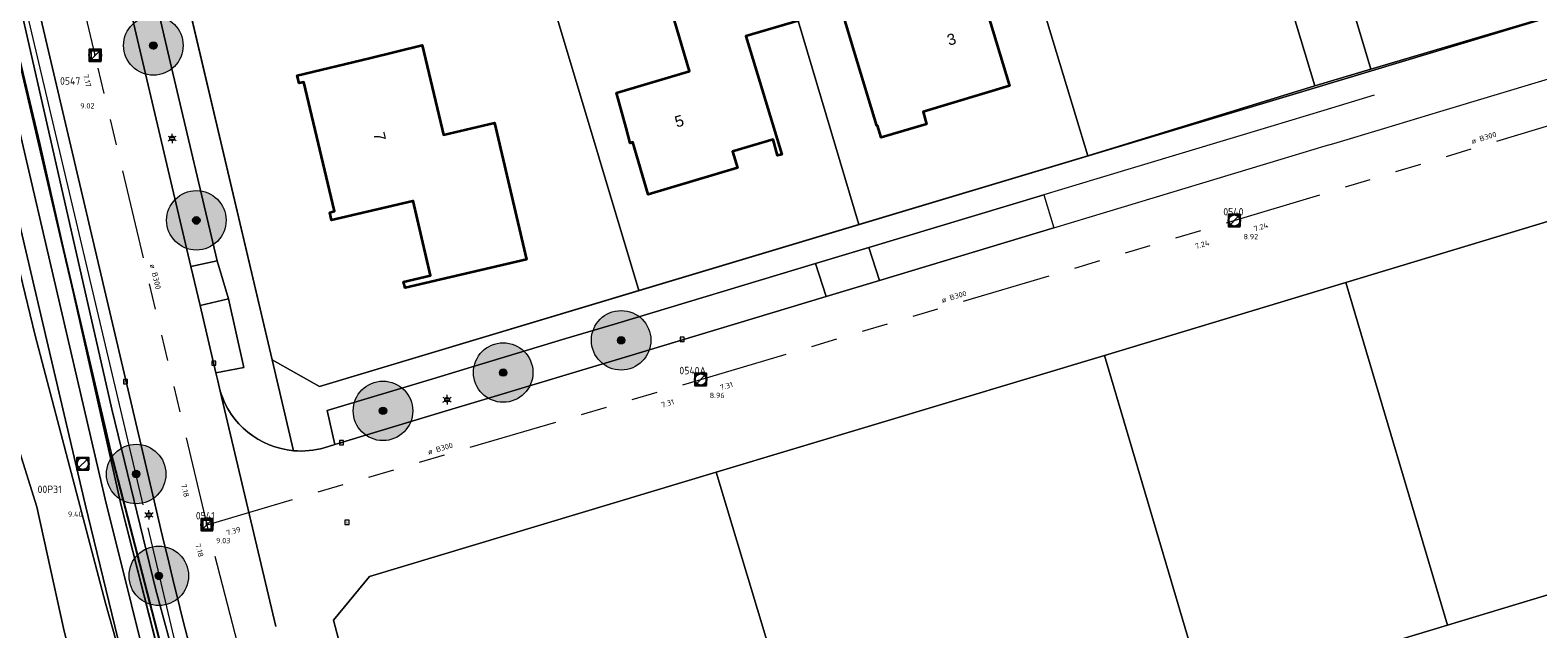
# Model space of a CAD drawing. Header units: metres. Extents: x 163628 to 167855, y 402678 to 405435.
# Tile 219 of 256: x 165241 to 165343, y 403605 to 403645. Entities that reach past the tile are written whole.
import ezdxf
from ezdxf.enums import TextEntityAlignment as Align

# ---------------------------------------------------------------- set-up
doc = ezdxf.new("R2010")
doc.units = ezdxf.units.M
doc.linetypes.add('X-CA190022.004-UO-WHM_Riolering gemeente_NLCS_v0.2$0$RI-GWA', pattern=[18.45, 6, -1.8, 1.75, -1.8, 1.75, -1.8, 1.75, -1.8])
doc.layers.get('0').update_dxf_attribs({"lineweight": 25})
for name, color, linetype, lineweight in [('X-CA190022.004-UO-BGT_Ondergrond$0$GE_006_Watergrens_Grens_GEM', 253, 'Continuous', 9), ('X-CA190022.004-UO-BGT_Ondergrond$0$GE_203_VGOHaag_Lijn_GEM', 253, 'X-CA190022.004-UO-BGT_Ondergrond$0$Heg', 9), ('X-CA190022.004-UO-BGT_Ondergrond$0$GE_244_Taludlijn_Lijn_GEM', 253, 'Continuous', 9), ('X-CA190022.004-UO-BGT_Ondergrond$0$GE_314_WGDRijbaanLokaleweg_Vlak_GEM', 253, 'Continuous', 9), ('X-CA190022.004-UO-BGT_Ondergrond$0$GE_317_WGDVoetpad_Vlak_GEM', 253, 'Continuous', 9), ('X-CA190022.004-UO-BGT_Ondergrond$0$GE_322_WGDInrit_Vlak_GEM', 253, 'Continuous', 9), ('X-CA190022.004-UO-BGT_Ondergrond$0$GE_366_OWGBerm_groenvoorziening_Vlak_GEM', 253, 'Continuous', 9), ('X-CA190022.004-UO-BGT_Ondergrond$0$GE_367_OWGBerm_groenvoorziening_grasenk_GEM', 253, 'Continuous', 9), ('X-CA190022.004-UO-BGT_Ondergrond$0$GE_401_OTDErf_Vlak_GEM', 253, 'Continuous', 9), ('X-CA190022.004-UO-BGT_Ondergrond$0$GE_4502_GBKN_Huisnummer_Lijn_GEM', 7, 'Continuous', 9), ('X-CA190022.004-UO-BGT_Ondergrond$0$GE_477_BTDGroenvoorziening_Vlak_GEM', 253, 'Continuous', 9), ('X-CA190022.004-UO-BGT_Ondergrond$0$GE_491_VGOHaag_Inrichtend_Vlak_GEM', 253, 'Continuous', 9), ('X-CA190022.004-UO-BGT_Ondergrond$0$GE_541_OWTOever_slootkant_Vlak_GEM', 253, 'Continuous', 9), ('X-CA190022.004-UO-BGT_Ondergrond$0$GE_601_PNDgrondvlakpand_Vlak_MV_GEM', 34, 'Continuous', 35), ('X-CA190022.004-UO-BGT_Ondergrond$0$GE_861_PALLichtmast_Punt_GEM', 253, 'Continuous', 9), ('X-CA190022.004-UO-BGT_Ondergrond$0$GE_885_PutInspectieofRioolput_Punt_GEM', 253, 'Continuous', 9), ('X-CA190022.004-UO-BGT_Ondergrond$0$GE_886_PutKolk_Punt_GEM', 253, 'Continuous', 9), ('X-CA190022.004-UO-BGT_Ondergrond$0$N-WE-RI-PUT_INSPECTIE-S', 253, 'Continuous', 9), ('X-CA190022.004-UO-DWM_Beplanting$0$B-WE-GR-BOOM-S AFKOMSTIG UIT BGT', 252, 'Continuous', 0), ('X-CA190022.004-UO-KAD_Percelen$0$B-WE-KG-GRENS_PERCEEL-GV', 150, 'Continuous', 9), ('X-CA190022.004-UO-WHM_Riolering gemeente - drukleidingen_v0.1$0$Riool_onder_druk_asbestcement_leidingen_300_hgml', 214, 'X-CA190022.004-UO-WHM_Riolering gemeente - drukleidingen_v0.1$0$1-200 PERSLEIDING', 25), ('X-CA190022.004-UO-WHM_Riolering gemeente_NLCS_v0.2$0$B-WE-RI-BOB-T18', 214, 'Continuous', 15), ('X-CA190022.004-UO-WHM_Riolering gemeente_NLCS_v0.2$0$B-WE-RI-DIAMETER-T18', 214, 'Continuous', 15), ('X-CA190022.004-UO-WHM_Riolering gemeente_NLCS_v0.2$0$B-WE-RI-GWA_TRANSPORTLEIDING-G', 214, 'X-CA190022.004-UO-WHM_Riolering gemeente_NLCS_v0.2$0$RI-GWA', 15), ('X-CA190022.004-UO-WHM_Riolering gemeente_NLCS_v0.2$0$B-WE-RI-PUT-S', 214, 'Continuous', 15), ('X-CA190022.004-UO-WHM_Riolering gemeente_NLCS_v0.2$0$B-WE-RI-PUTDEKSELHOOGTE-T18', 214, 'Continuous', 15), ('X-CA190022.004-UO-WHM_Riolering gemeente_NLCS_v0.2$0$B-WE-RI-PUTNUMMER-T25', 214, 'Continuous', 15)]:
    doc.layers.add(name, color=color, linetype=linetype, lineweight=lineweight)
doc.layers.add('X-CA190022.004-UO-DWM_Beplanting$0$N-GV-GR-GRAS-A-200', color=7, linetype='Continuous')
doc.styles.add('X-CA190022.004-UO-BGT_Ondergrond$0$BGT_NAR', font='arial.ttf', dxfattribs={"height": 1})
doc.styles.add('X-CA190022.004-UO-BGT_Ondergrond$0$NLCS-ISO', font='NLCS-ISO.ttf')
doc.styles.add('X-CA190022.004-UO-WHM_Riolering gemeente - drukleidingen_v0.1$0$NLCS-ISO', font='NLCS-ISO.ttf')
doc.styles.add('X-CA190022.004-UO-WHM_Riolering gemeente_NLCS_v0.2$0$NLCS-ISO-M200-T18', font='NLCS-ISO.ttf', dxfattribs={"height": 0.36})
doc.styles.add('X-CA190022.004-UO-WHM_Riolering gemeente_NLCS_v0.2$0$NLCS-ISO-M200-T25', font='NLCS-ISO.ttf', dxfattribs={"height": 0.5})
doc.linetypes.add('X-CA190022.004-UO-BGT_Ondergrond$0$Heg', pattern='A,5,-1.5,[2,dgnlstyle-meierijstad.shx,S=0.007937,R=45,X=0,Y=0],-1.5', length=8)
doc.linetypes.add('X-CA190022.004-UO-WHM_Riolering gemeente - drukleidingen_v0.1$0$1-200 PERSLEIDING', pattern='A,1.5,-0.6,["PERS",X-CA190022.004-UO-WHM_Riolering gemeente - drukleidingen_v0.1$0$NLCS-ISO,S=0.24,R=0,X=-0.5,Y=-0.12],-0.65', length=2.75)

# ---------------------------------------------------------------- blocks, each defined once
blk = doc.blocks.new('X-CA190022.004-UO-BGT_Ondergrond$0$SRI-KOLK-SO')
at = {"color": 0, "linetype": 'ByBlock', "lineweight": 18}
blk.add_lwpolyline([(-1.125, -1.125), (1.125, -1.125), (1.125, 1.125), (-1.125, 1.125)], close=True, dxfattribs=at)
at = {"color": 0, "linetype": 'ByBlock', "lineweight": 18, "style": 'X-CA190022.004-UO-BGT_Ondergrond$0$NLCS-ISO'}
blk.add_text('k', height=1.5, dxfattribs=at).set_placement((0, 0), align=Align.MIDDLE_CENTER)
blk = doc.blocks.new('X-CA190022.004-UO-BGT_Ondergrond$0$IMGEOKolk')
at = {"xscale": 5, "yscale": 5, "zscale": 5}
blk.add_blockref('X-CA190022.004-UO-BGT_Ondergrond$0$SRI-KOLK-SO', (0, 0), dxfattribs=at)
blk = doc.blocks.new('X-CA190022.004-UO-BGT_Ondergrond$0$SRI-PUT_INSPECTIEPUT_RIOOLPUT-SO')
at = {"color": 0, "linetype": 'ByBlock', "lineweight": 18}
blk.add_lwpolyline([(-1.12, -1.12), (1.12, -1.12), (1.12, 1.12), (-1.12, 1.12)], close=True, dxfattribs=at)
at = {"color": 0, "linetype": 'ByBlock', "lineweight": 18, "style": 'X-CA190022.004-UO-BGT_Ondergrond$0$NLCS-ISO'}
blk.add_text('r', height=1.5, dxfattribs=at).set_placement((0, 0.28), align=Align.MIDDLE_CENTER)
blk = doc.blocks.new('X-CA190022.004-UO-BGT_Ondergrond$0$IMGEOInspectierioolput')
at = {"layer": 'X-CA190022.004-UO-BGT_Ondergrond$0$N-WE-RI-PUT_INSPECTIE-S', "xscale": 10, "yscale": 10, "zscale": 10}
blk.add_blockref('X-CA190022.004-UO-BGT_Ondergrond$0$SRI-PUT_INSPECTIEPUT_RIOOLPUT-SO', (0, 0), dxfattribs=at)
blk = doc.blocks.new('X-CA190022.004-UO-BGT_Ondergrond$0$N-SIE-WEG_LICHTMAST-SO')
h = blk.add_hatch(color=256)
h.paths.add_polyline_path([(1.16, 0.5, 0.658505), (-1.16, 0.5)])
h.paths.add_polyline_path([(-1.16, -0.5, 0.658505), (1.16, -0.5)])
at = {"flags": 128}
for points in [[(-2.19, 1.27), (-1.1, 0.63)], [(-1.16, 0.5), (1.16, 0.5)], [(0, 1.27), (0, 2.53)], [(1.1, 0.63), (2.19, 1.27)], [(-2.19, -1.27), (-1.1, -0.63)], [(-1.16, -0.5), (1.16, -0.5)], [(0, -1.27), (0, -2.53)], [(2.19, -1.27), (1.1, -0.63)]]:
    blk.add_lwpolyline(points, dxfattribs=at)
at = {"ltscale": 0.5}
blk.add_circle((0, 0), 1.27, dxfattribs=at)
at = {"style": 'X-CA190022.004-UO-BGT_Ondergrond$0$NLCS-ISO'}
blk.add_attdef('TYPE', text='', height=1.8, dxfattribs=at).set_placement((0, 2.53), align=Align.BOTTOM_CENTER)
blk = doc.blocks.new('X-CA190022.004-UO-BGT_Ondergrond$0$IMGEOLichtmastpaal')
at = {"xscale": 5, "yscale": 5, "zscale": 5}
blk.add_blockref('X-CA190022.004-UO-BGT_Ondergrond$0$N-SIE-WEG_LICHTMAST-SO', (0, 6.4), dxfattribs=at)
blk = doc.blocks.new('X-CA190022.004-UO-WHM_Riolering gemeente_NLCS_v0.2$0$B-SRI-PUT_BETON-SO')
blk.add_line((-1.41, -1.41), (1.41, 1.41))
at = {"lineweight": -3, "flags": 128}
blk.add_lwpolyline([(2, -2), (2, 2), (-2, 2), (-2, -2)], close=True, dxfattribs=at)
at = {"lineweight": -3}
blk.add_circle((0, 0), 2, dxfattribs=at)
blk = doc.blocks.new('X-CA190022.004-UO-DWM_Beplanting$0$SGR-BOOM_01-SO')
at = {"linetype": 'ByBlock', "lineweight": 18}
h = blk.add_hatch(color=0, dxfattribs=at)
h.dxf.hatch_style = 1
edge = h.paths.add_edge_path()
edge.add_arc((0, 0), 0.25, 0, 360)
at = {"color": 0, "linetype": 'ByBlock', "lineweight": 18}
for radius in [2, 0.25]:
    blk.add_circle((0, 0), radius, dxfattribs=at)
blk = doc.blocks.new('X-CA190022.004-UO-DWM_Beplanting$0$IMGEOBoom')
at = {"transparency": 33554457}
h = blk.add_hatch(color=256, dxfattribs=at)
h.dxf.hatch_style = 1
edge = h.paths.add_edge_path()
edge.add_arc((0, 0), 100, 0, 360)
edge = h.paths.add_edge_path(flags=17)
edge.add_arc((0, 0), 12.5, 0, 360)
h = blk.add_hatch()
h.set_pattern_fill('ANGLE', color=256)
h.set_pattern_definition([(0, (0, 0), (0, 6.985), [5.08, -1.905]), (90, (0, 0), (-6.985, 4e-16), [5.08, -1.905])])
edge = h.paths.add_edge_path(flags=17)
edge.add_arc((0, 0), 12.5, 0, 360)
at = {"layer": 'X-CA190022.004-UO-DWM_Beplanting$0$N-GV-GR-GRAS-A-200'}
h = blk.add_hatch(color=256, dxfattribs=at)
h.dxf.hatch_style = 1
edge = h.paths.add_edge_path(flags=17)
edge.add_arc((0, 0), 12.5, 0, 360)
at = {"xscale": 50, "yscale": 50, "zscale": 50}
blk.add_blockref('X-CA190022.004-UO-DWM_Beplanting$0$SGR-BOOM_01-SO', (0, 0), dxfattribs=at)

msp = doc.modelspace()

# ---------------------------------------------------------------- linework, layer by layer
at = {"layer": 'X-CA190022.004-UO-BGT_Ondergrond$0$GE_006_Watergrens_Grens_GEM'}
for p, q in [((165241.891, 403613.105), (165239.084, 403622.059)), ((165243.746, 403604.745), (165241.891, 403613.105))]:
    msp.add_line(p, q, dxfattribs=at)
at = {"layer": 'X-CA190022.004-UO-BGT_Ondergrond$0$GE_203_VGOHaag_Lijn_GEM'}
for p, q in [((165249.039, 403613.249), (165234.524, 403674.841)), ((165253.621, 403593.819), (165249.375, 403611.694))]:
    msp.add_line(p, q, dxfattribs=at)
at = {"layer": 'X-CA190022.004-UO-BGT_Ondergrond$0$GE_244_Taludlijn_Lijn_GEM'}
for p, q in [((165242.109, 403637.519), (165229.459, 403690.541)), ((165247.561, 403613.2), (165242.109, 403637.519)), ((165252.811, 403592.671), (165247.561, 403613.2))]:
    msp.add_line(p, q, dxfattribs=at)
at = {"layer": 'X-CA190022.004-UO-BGT_Ondergrond$0$GE_314_WGDRijbaanLokaleweg_Vlak_GEM', "flags": 128}
for points in [[(165249.78, 403613.5), (165232.154, 403688.478), (165231.537, 403691.102), (165229.278, 403700.708), (165227.986, 403706.207), (165222.403, 403729.956), (165221.837, 403732.364), (165221.043, 403735.738), (165220.944, 403736.16), (165226.746, 403737.531), (165238.209, 403689.016), (165238.51, 403687.74), (165242.22, 403671.88), (165242.541, 403670.519), (165252.257, 403629.266), (165252.878, 403626.63), (165253.942, 403622.111), (165254.07, 403621.569), (165254.234, 403620.874), (165257.97, 403605.065)], [(165261.22, 403617.08), (165261.95, 403617.3), (165269.125, 403619.461), (165272.209, 403620.39), (165278.164, 403622.183), (165281.457, 403623.175), (165294.977, 403627.247), (165298.565, 403628.328), (165310.3, 403631.862), (165313.862, 403632.935), (165325.588, 403636.467), (165328.552, 403637.36), (165329.13, 403637.534), (165332.545, 403638.562), (165336.244, 403639.676), (165353.621, 403644.91), (165354.323, 403645.121)], [(165257.97, 403605.065), (165254.234, 403620.874)]]:
    msp.add_lwpolyline(points, dxfattribs=at)
at = {"layer": 'X-CA190022.004-UO-BGT_Ondergrond$0$GE_314_WGDRijbaanLokaleweg_Vlak_GEM'}
for centre, radius, start, end in [((165259.651, 403622.52), 5.662, 196.90398, 265.12539), ((165259.654, 403622.493), 5.635, 265.06774, 286.13202)]:
    msp.add_arc(centre, radius, start, end, dxfattribs=at)
at = {"layer": 'X-CA190022.004-UO-BGT_Ondergrond$0$GE_314_WGDRijbaanLokaleweg_Vlak_GEM', "extrusion": (0, 0, -1)}
msp.add_arc((-166171.184, 403833.284), 947.254, 342.780905, 346.58383, dxfattribs=at)
at = {"layer": 'X-CA190022.004-UO-BGT_Ondergrond$0$GE_317_WGDVoetpad_Vlak_GEM', "flags": 128}
for points in [[(165222.277, 403718.296), (165228.303, 403691.699), (165246.496, 403613.617), (165251.805, 403592.309), (165256.679, 403575.225), (165262.636, 403554.995), (165275.541, 403515.602), (165287.36, 403484.462), (165305.328, 403442.999), (165312.365, 403428.031), (165318.633, 403415.925), (165324.946, 403403.099)], [(165323.835, 403402.374), (165311.174, 403427.345), (165304.212, 403442.401), (165292.824, 403468.783), (165286.096, 403483.959), (165280.206, 403499.019), (165274.194, 403515.113), (165261.412, 403554.46), (165255.278, 403574.634), (165250.353, 403591.907), (165245.143, 403613.291), (165232.159, 403668.603), (165220.784, 403717.926)], [(165254.234, 403620.874), (165254.07, 403621.569), (165253.942, 403622.111), (165255.83, 403622.467), (165254.796, 403627.089), (165254.024, 403629.641), (165250.948, 403642.64), (165244.351, 403670.936), (165242.541, 403670.519), (165242.22, 403671.88)], [(165246.4, 403671.07), (165257.73, 403622.99), (165259.17, 403616.879)], [(165259.17, 403616.879), (165257.73, 403622.99), (165260.9, 403621.2), (165327.708, 403641.232), (165343.489, 403645.964), (165352.48, 403648.66)], [(165331.845, 403640.768), (165328.463, 403639.75), (165324.887, 403638.675), (165313.194, 403635.156), (165309.631, 403634.084), (165297.86, 403630.542), (165294.275, 403629.463), (165280.737, 403625.389), (165277.484, 403624.41), (165271.615, 403622.644), (165268.533, 403621.717), (165261.43, 403619.58), (165261.95, 403617.3), (165261.22, 403617.08)]]:
    msp.add_lwpolyline(points, dxfattribs=at)
at = {"layer": 'X-CA190022.004-UO-BGT_Ondergrond$0$GE_317_WGDVoetpad_Vlak_GEM', "extrusion": (0, 0, -1)}
for centre, radius, start, end in [((-165259.651, 403622.52), 5.662, 274.87461, 343.09602), ((-165259.654, 403622.493), 5.635, 253.86798, 274.93226)]:
    msp.add_arc(centre, radius, start, end, dxfattribs=at)
at = {"layer": 'X-CA190022.004-UO-BGT_Ondergrond$0$GE_322_WGDInrit_Vlak_GEM', "flags": 128}
for points in [[(165297.86, 403630.542), (165298.565, 403628.328), (165294.977, 403627.247), (165294.275, 403629.463), (165297.86, 403630.542)], [(165254.024, 403629.641), (165254.796, 403627.089), (165252.878, 403626.63), (165252.257, 403629.266), (165254.024, 403629.641)]]:
    msp.add_lwpolyline(points, dxfattribs=at)
at = {"layer": 'X-CA190022.004-UO-BGT_Ondergrond$0$GE_366_OWGBerm_groenvoorziening_Vlak_GEM', "flags": 128}
for points in [[(165221.379, 403729.715), (165226.82, 403705.933), (165227.986, 403706.207), (165229.278, 403700.708), (165228.17, 403700.447), (165230.394, 403690.834), (165231.537, 403691.102), (165232.154, 403688.478), (165231.021, 403688.126), (165233.806, 403676.09), (165239.309, 403653.133), (165246.953, 403619.678), (165249.895, 403607.522), (165257.935, 403577.926), (165264.055, 403556.739), (165271.654, 403533.416)], [(165326.338, 403403.885), (165313.445, 403428.731), (165306.365, 403443.643), (165288.412, 403484.851), (165276.612, 403516.23), (165271.098, 403532.355), (165263.684, 403555.575), (165257.762, 403575.368), (165252.811, 403592.671), (165247.561, 403613.2), (165242.109, 403637.519), (165229.459, 403690.541), (165223.571, 403717.346)]]:
    msp.add_lwpolyline(points, dxfattribs=at)
at = {"layer": 'X-CA190022.004-UO-BGT_Ondergrond$0$GE_367_OWGBerm_groenvoorziening_grasenk_GEM', "flags": 128}
for points in [[(165324.946, 403403.099), (165318.633, 403415.925), (165312.365, 403428.031), (165305.328, 403442.999), (165287.36, 403484.462), (165275.541, 403515.602), (165262.636, 403554.995), (165256.679, 403575.225), (165251.805, 403592.309), (165246.496, 403613.617), (165228.303, 403691.699), (165222.277, 403718.296)], [(165220.784, 403717.926), (165232.159, 403668.603), (165245.143, 403613.291), (165250.353, 403591.907), (165255.278, 403574.634), (165261.412, 403554.46), (165274.194, 403515.113), (165280.206, 403499.019), (165286.096, 403483.959), (165292.824, 403468.783), (165304.212, 403442.401), (165311.174, 403427.345), (165323.835, 403402.374)], [(165223.571, 403717.346), (165229.459, 403690.541), (165242.109, 403637.519), (165247.561, 403613.2), (165252.811, 403592.671), (165257.762, 403575.368), (165263.684, 403555.575), (165271.098, 403532.355), (165276.612, 403516.23), (165288.412, 403484.851), (165306.365, 403443.643), (165313.445, 403428.731), (165326.338, 403403.885)], [(165322.663, 403401.48), (165314.513, 403417.364), (165300.667, 403445.52), (165293.564, 403462.13), (165286.178, 403479.852), (165279.41, 403496.436), (165274.611, 403509.412), (165270.477, 403521.023), (165265.398, 403536.52), (165262.17, 403544.264), (165257.765, 403556.379), (165254.365, 403567.553), (165251.19, 403577.376), (165247.013, 403591.68), (165243.746, 403604.745), (165241.891, 403613.105), (165239.084, 403622.059), (165235.674, 403635.607), (165232.096, 403651.201), (165221.876, 403698.499), (165218.663, 403712.63)], [(165242.541, 403670.519), (165244.351, 403670.936), (165250.948, 403642.64), (165254.024, 403629.641), (165252.257, 403629.266), (165242.541, 403670.519)], [(165310.3, 403631.862), (165298.565, 403628.328), (165297.86, 403630.542), (165309.631, 403634.084), (165310.3, 403631.862)], [(165294.977, 403627.247), (165281.457, 403623.175), (165278.164, 403622.183), (165272.209, 403620.39), (165269.125, 403619.461), (165261.95, 403617.3), (165261.43, 403619.58), (165268.533, 403621.717), (165271.615, 403622.644), (165277.484, 403624.41), (165280.737, 403625.389), (165294.275, 403629.463), (165294.977, 403627.247)], [(165254.796, 403627.089), (165255.83, 403622.467), (165253.942, 403622.111), (165252.878, 403626.63), (165254.796, 403627.089)]]:
    msp.add_lwpolyline(points, dxfattribs=at)
at = {"layer": 'X-CA190022.004-UO-BGT_Ondergrond$0$GE_401_OTDErf_Vlak_GEM', "flags": 128}
for points in [[(165352.48, 403648.66), (165343.489, 403645.964), (165327.708, 403641.232), (165260.9, 403621.2), (165257.73, 403622.99), (165246.4, 403671.07), (165248.22, 403675.01), (165335.5, 403703.05), (165339.01, 403701.1)], [(165299.824, 403652.526), (165299.072, 403655.035), (165306.388, 403657.229), (165307, 403655.18), (165308.43, 403650.39), (165304.91, 403649.33), (165307.32, 403641.4), (165301.498, 403639.654), (165301.736, 403638.826), (165298.686, 403637.92), (165298.441, 403638.73), (165298.38, 403638.71), (165296.94, 403643.5), (165296.329, 403645.532), (165294.636, 403650.973), (165299.824, 403652.526)], [(165291.224, 403652.14), (165291.69, 403650.57), (165293.11, 403645.78), (165289.58, 403644.74), (165292.01, 403636.79), (165291.72, 403636.73), (165291.42, 403637.8), (165288.69, 403636.99), (165289.02, 403635.9), (165283.01, 403634.11), (165281.97, 403637.62), (165281.81, 403637.56), (165281.53, 403638.59), (165280.892, 403640.939), (165285.8, 403642.395), (165283.591, 403649.837), (165291.224, 403652.14)], [(165269.154, 403638.484), (165269.243, 403638.107), (165272.677, 403638.918), (165274.839, 403629.729), (165266.66, 403627.815), (165266.562, 403628.234), (165268.373, 403628.658), (165267.202, 403633.663), (165267.19, 403633.66), (165261.72, 403632.38), (165261.6, 403632.9), (165261.91, 403632.98), (165259.86, 403641.65), (165259.54, 403641.58), (165259.41, 403642.091), (165264.27, 403643.27), (165267.819, 403644.131), (165269.154, 403638.484)]]:
    msp.add_lwpolyline(points, dxfattribs=at)
at = {"layer": 'X-CA190022.004-UO-BGT_Ondergrond$0$GE_477_BTDGroenvoorziening_Vlak_GEM', "flags": 128}
for points in [[(165306.931, 403446.676), (165305.969, 403446.164), (165294.419, 403473.113), (165281.952, 403503.986), (165277.873, 403514.599), (165271.654, 403533.416), (165264.055, 403556.739), (165257.935, 403577.926), (165249.895, 403607.522), (165246.953, 403619.678), (165239.309, 403653.133), (165233.806, 403676.09), (165231.021, 403688.126), (165232.154, 403688.478)], [(165232.154, 403688.478), (165249.78, 403613.5)]]:
    msp.add_lwpolyline(points, dxfattribs=at)
at = {"layer": 'X-CA190022.004-UO-BGT_Ondergrond$0$GE_477_BTDGroenvoorziening_Vlak_GEM'}
msp.add_arc((166171.184, 403833.284), 947.254, 193.41617, 197.219095, dxfattribs=at)
at = {"layer": 'X-CA190022.004-UO-BGT_Ondergrond$0$GE_491_VGOHaag_Inrichtend_Vlak_GEM', "flags": 128}
for points in [[(165306.931, 403446.676), (165305.969, 403446.164), (165294.419, 403473.113), (165281.952, 403503.986), (165277.873, 403514.599), (165271.654, 403533.416), (165264.055, 403556.739), (165257.935, 403577.926), (165249.895, 403607.522), (165246.953, 403619.678), (165239.309, 403653.133), (165233.806, 403676.09), (165231.021, 403688.126), (165232.154, 403688.478)], [(165232.154, 403688.478), (165249.78, 403613.5)]]:
    msp.add_lwpolyline(points, dxfattribs=at)
at = {"layer": 'X-CA190022.004-UO-BGT_Ondergrond$0$GE_491_VGOHaag_Inrichtend_Vlak_GEM'}
msp.add_arc((166171.184, 403833.284), 947.254, 193.41617, 197.219095, dxfattribs=at)
at = {"layer": 'X-CA190022.004-UO-BGT_Ondergrond$0$GE_541_OWTOever_slootkant_Vlak_GEM', "flags": 128}
msp.add_lwpolyline([(165232.096, 403651.201), (165235.674, 403635.607), (165239.084, 403622.059), (165241.891, 403613.105), (165243.746, 403604.745), (165247.013, 403591.68), (165251.19, 403577.376), (165254.365, 403567.553), (165257.765, 403556.379), (165262.17, 403544.264), (165265.398, 403536.52), (165270.477, 403521.023), (165274.611, 403509.412), (165279.41, 403496.436), (165286.178, 403479.852), (165293.564, 403462.13), (165300.667, 403445.52), (165314.513, 403417.364), (165322.663, 403401.48)], dxfattribs=at)
at = {"layer": 'X-CA190022.004-UO-BGT_Ondergrond$0$GE_601_PNDgrondvlakpand_Vlak_MV_GEM', "flags": 128}
for points in [[(165307, 403655.18), (165308.43, 403650.39), (165304.91, 403649.33), (165307.32, 403641.4), (165301.498, 403639.654), (165301.736, 403638.826), (165298.686, 403637.92), (165298.441, 403638.73), (165298.38, 403638.71), (165296.94, 403643.5), (165296.329, 403645.532), (165294.636, 403650.973), (165299.824, 403652.526), (165299.072, 403655.035), (165306.388, 403657.229), (165307, 403655.18)], [(165291.69, 403650.57), (165293.11, 403645.78), (165289.58, 403644.74), (165292.01, 403636.79), (165291.72, 403636.73), (165291.42, 403637.8), (165288.69, 403636.99), (165289.02, 403635.9), (165283.01, 403634.11), (165281.97, 403637.62), (165281.81, 403637.56), (165281.53, 403638.59), (165280.892, 403640.939), (165285.8, 403642.395), (165283.591, 403649.837), (165291.224, 403652.14), (165291.69, 403650.57)], [(165269.154, 403638.484), (165269.243, 403638.107), (165272.677, 403638.918), (165274.839, 403629.729), (165266.66, 403627.815), (165266.562, 403628.234), (165268.373, 403628.658), (165267.202, 403633.663), (165267.19, 403633.66), (165261.72, 403632.38), (165261.6, 403632.9), (165261.91, 403632.98), (165259.86, 403641.65), (165259.54, 403641.58), (165259.41, 403642.091), (165264.27, 403643.27), (165267.819, 403644.131), (165269.154, 403638.484)]]:
    msp.add_lwpolyline(points, dxfattribs=at)
at = {"layer": 'X-CA190022.004-UO-KAD_Percelen$0$B-WE-KG-GRENS_PERCEEL-GV', "flags": 128}
for points in [[(165219.578, 403719.089), (165228.485, 403680.885), (165237.382, 403642.678), (165241.787, 403624.62), (165246.519, 403606.625), (165251.628, 403588.499), (165256.83, 403570.884), (165262.441, 403553.043), (165268.337, 403535.356)], [(165327.179, 403398.389), (165315.853, 403419.769), (165312.631, 403426.206), (165308.607, 403434.247), (165304.175, 403444.047), (165302.104, 403448.626), (165294.851, 403465.491), (165293.243, 403469.209), (165292.976, 403469.862), (165286.961, 403484.583), (165280.949, 403500.095), (165274.452, 403517.801), (165268.337, 403535.356), (165262.441, 403553.043), (165256.83, 403570.884), (165251.628, 403588.499), (165246.519, 403606.625), (165241.787, 403624.62), (165237.382, 403642.678), (165228.485, 403680.885), (165219.578, 403719.089)], [(165352.306, 403648.664), (165331.616, 403642.52), (165327.849, 403641.4), (165312.586, 403636.697), (165297.174, 403632.076), (165282.374, 403627.638), (165260.9, 403621.2), (165257.73, 403622.99), (165251.949, 403647.518), (165246.4, 403671.07), (165248.22, 403675.01), (165267.24, 403681.122), (165281.877, 403685.824), (165296.235, 403690.436), (165311.643, 403695.213), (165335.503, 403702.881), (165339.215, 403700.955), (165344.066, 403684.631)], [(165279.503, 403543.982), (165273.3, 403564.082), (165267.402, 403584.379), (165261.86, 403605.48), (165264.28, 403608.43), (165287.587, 403615.437), (165313.705, 403623.276), (165329.941, 403628.183), (165350.011, 403634.252)]]:
    msp.add_lwpolyline(points, dxfattribs=at)
for points in [[(165327.849, 403641.4), (165324.09, 403653.884), (165319.755, 403668.278), (165304.891, 403663.954), (165304.382, 403663.806), (165308.43, 403650.39), (165312.586, 403636.697)], [(165348.894, 403668.383), (165325.926, 403661.524), (165331.616, 403642.52), (165352.306, 403648.664), (165352.714, 403648.825), (165353.087, 403649.055), (165353.414, 403649.346), (165353.686, 403649.69), (165353.893, 403650.077), (165354.03, 403650.493), (165354.091, 403650.927), (165354.076, 403651.365), (165353.985, 403651.794)], [(165312.586, 403636.697), (165308.43, 403650.39), (165304.382, 403663.806), (165290.362, 403659.502), (165289.149, 403659.134), (165291.1, 403652.56), (165293.11, 403645.78), (165297.174, 403632.076)], [(165327.849, 403641.4), (165331.616, 403642.52), (165325.926, 403661.524), (165325.755, 403661.473), (165327.74, 403655.003), (165324.09, 403653.884)], [(165297.174, 403632.076), (165293.11, 403645.78), (165291.1, 403652.56), (165289.149, 403659.134), (165277.956, 403655.719), (165275.383, 403654.907), (165274.323, 403654.573), (165282.374, 403627.638)], [(165282.374, 403627.638), (165274.323, 403654.573), (165251.949, 403647.518), (165257.73, 403622.99), (165260.9, 403621.2)], [(165329.941, 403628.183), (165336.778, 403605.158), (165359.752, 403612.095), (165353.729, 403632.252), (165350.011, 403634.252)], [(165329.941, 403628.183), (165313.705, 403623.276), (165318.474, 403607.141), (165320.061, 403601.77), (165320.509, 403600.255), (165336.778, 403605.158)], [(165312.846, 403597.976), (165320.509, 403600.255), (165320.061, 403601.77), (165318.474, 403607.141), (165313.705, 403623.276), (165287.587, 403615.437), (165294.467, 403592.576)], [(165267.402, 403584.379), (165294.467, 403592.576), (165287.587, 403615.437), (165264.28, 403608.43), (165261.86, 403605.48)], [(165320.509, 403600.255), (165312.846, 403597.976), (165317.163, 403583.576), (165364.094, 403597.734), (165359.752, 403612.095), (165336.778, 403605.158)]]:
    msp.add_lwpolyline(points, close=True, dxfattribs=at)
at = {"layer": 'X-CA190022.004-UO-WHM_Riolering gemeente - drukleidingen_v0.1$0$Riool_onder_druk_asbestcement_leidingen_300_hgml', "flags": 128}
msp.add_lwpolyline([(165310.864, 403433.696), (165305.056, 403445.92), (165296.224, 403465.92), (165288.176, 403485.536), (165275.344, 403519.104), (165269.088, 403537.856), (165257.696, 403575.008), (165246.88, 403616.832), (165232.112, 403679.904), (165223.216, 403717.088), (165216.528, 403746.176)], dxfattribs=at)
at = {"layer": 'X-CA190022.004-UO-WHM_Riolering gemeente_NLCS_v0.2$0$B-WE-RI-GWA_TRANSPORTLEIDING-G'}
for p, q in [((165245.824, 403643.456), (165237.664, 403678.304)), ((165253.344, 403611.904), (165245.824, 403643.456)), ((165322.432, 403632.352), (165357.808, 403643.04)), ((165286.544, 403621.664), (165322.432, 403632.352)), ((165253.344, 403611.904), (165286.544, 403621.664)), ((165264.592, 403568.224), (165253.344, 403611.904))]:
    msp.add_line(p, q, dxfattribs=at)

# ---------------------------------------------------------------- block references
at = {"layer": 'X-CA190022.004-UO-BGT_Ondergrond$0$GE_861_PALLichtmast_Punt_GEM', "xscale": 0.025, "yscale": 0.025, "zscale": 0.025}
for p in [(165250.995, 403637.71), (165269.486, 403620.147), (165249.44, 403612.404)]:
    msp.add_blockref('X-CA190022.004-UO-BGT_Ondergrond$0$IMGEOLichtmastpaal', p, dxfattribs=at)
at = {"layer": 'X-CA190022.004-UO-BGT_Ondergrond$0$GE_885_PutInspectieofRioolput_Punt_GEM', "xscale": 0.025, "yscale": 0.025, "zscale": 0.025}
for p in [(165245.828, 403643.446), (165253.339, 403611.909)]:
    msp.add_blockref('X-CA190022.004-UO-BGT_Ondergrond$0$IMGEOInspectierioolput', p, dxfattribs=at)
at = {"layer": 'X-CA190022.004-UO-BGT_Ondergrond$0$GE_886_PutKolk_Punt_GEM', "xscale": 0.025, "yscale": 0.025, "zscale": 0.025}
for p in [(165285.297, 403624.364), (165253.797, 403622.763), (165247.861, 403621.518), (165262.385, 403617.419), (165262.763, 403612.06)]:
    msp.add_blockref('X-CA190022.004-UO-BGT_Ondergrond$0$IMGEOKolk', p, dxfattribs=at)
at = {"layer": 'X-CA190022.004-UO-DWM_Beplanting$0$B-WE-GR-BOOM-S AFKOMSTIG UIT BGT', "xscale": 0.02, "yscale": 0.02, "zscale": 0.02}
for p in [(165249.736, 403644.118), (165252.627, 403632.365), (165281.192, 403624.301), (165273.264, 403622.131), (165265.177, 403619.556), (165248.58, 403615.309), (165250.101, 403608.468)]:
    msp.add_blockref('X-CA190022.004-UO-DWM_Beplanting$0$IMGEOBoom', p, dxfattribs=at)
at = {"layer": 'X-CA190022.004-UO-WHM_Riolering gemeente_NLCS_v0.2$0$B-WE-RI-PUT-S', "xscale": 0.2, "yscale": 0.2, "zscale": 0.2}
for p in [(165245.824, 403643.456), (165322.432, 403632.352), (165286.544, 403621.664), (165244.992, 403616), (165253.344, 403611.904)]:
    msp.add_blockref('X-CA190022.004-UO-WHM_Riolering gemeente_NLCS_v0.2$0$B-SRI-PUT_BETON-SO', p, dxfattribs=at)

# ---------------------------------------------------------------- texts
at = {"layer": 'X-CA190022.004-UO-BGT_Ondergrond$0$GE_4502_GBKN_Huisnummer_Lijn_GEM', "style": 'X-CA190022.004-UO-BGT_Ondergrond$0$BGT_NAR'}
for s, rotation, p in [('3', 16.7, (165303.409, 403644.534)), ('5', 16.6, (165285.101, 403639.036)), ('7', 283.3, (165264.961, 403638))]:
    msp.add_text(s, height=0.75, rotation=rotation, dxfattribs=at).set_placement(p, align=Align.MIDDLE_CENTER)
at = {"layer": 'X-CA190022.004-UO-WHM_Riolering gemeente_NLCS_v0.2$0$B-WE-RI-BOB-T18', "style": 'X-CA190022.004-UO-WHM_Riolering gemeente_NLCS_v0.2$0$NLCS-ISO-M200-T18'}
for s, rotation, p in [('7.17', 283.401, (165245.016, 403642.125)), ('7.24', 16.8297, (165323.811, 403631.606)), ('7.24', 16.551, (165319.858, 403630.425)), ('7.31', 16.551, (165287.908, 403620.929)), ('7.31', 16.3804, (165283.952, 403619.763)), ('7.18', 283.401, (165251.588, 403614.598)), ('7.39', 16.3804, (165254.705, 403611.165)), ('7.18', 284.4442, (165252.55, 403610.57))]:
    msp.add_text(s, height=0.36, rotation=rotation, dxfattribs=at).set_placement(p)
at = {"layer": 'X-CA190022.004-UO-WHM_Riolering gemeente_NLCS_v0.2$0$B-WE-RI-DIAMETER-T18', "style": 'X-CA190022.004-UO-WHM_Riolering gemeente_NLCS_v0.2$0$NLCS-ISO-M200-T18'}
for rotation, p in [(16.8297, (165338.43, 403637.491)), (283.401, (165249.497, 403629.387)), (16.551, (165302.794, 403626.814)), (16.3804, (165268.243, 403616.604))]:
    msp.add_text('ø B300', height=0.36, rotation=rotation, dxfattribs=at).set_placement(p)
at = {"layer": 'X-CA190022.004-UO-WHM_Riolering gemeente_NLCS_v0.2$0$B-WE-RI-PUTDEKSELHOOGTE-T18', "style": 'X-CA190022.004-UO-WHM_Riolering gemeente_NLCS_v0.2$0$NLCS-ISO-M200-T18'}
for s, p in [('9.02', (165244.817, 403639.88)), ('8.92', (165323.05, 403631.087)), ('8.96', (165287.15, 403620.417)), ('9.40', (165243.987, 403612.43)), ('9.03', (165253.95, 403610.657))]:
    msp.add_text(s, height=0.36, dxfattribs=at).set_placement(p)
at = {"layer": 'X-CA190022.004-UO-WHM_Riolering gemeente_NLCS_v0.2$0$B-WE-RI-PUTNUMMER-T25', "style": 'X-CA190022.004-UO-WHM_Riolering gemeente_NLCS_v0.2$0$NLCS-ISO-M200-T25'}
for s, p in [('0547', (165243.457, 403641.48)), ('0540', (165321.69, 403632.687)), ('0540A', (165285.11, 403622.017)), ('00P31', (165241.947, 403614.03)), ('0541', (165252.59, 403612.257))]:
    msp.add_text(s, height=0.5, dxfattribs=at).set_placement(p)

doc.saveas('drawing.dxf')
